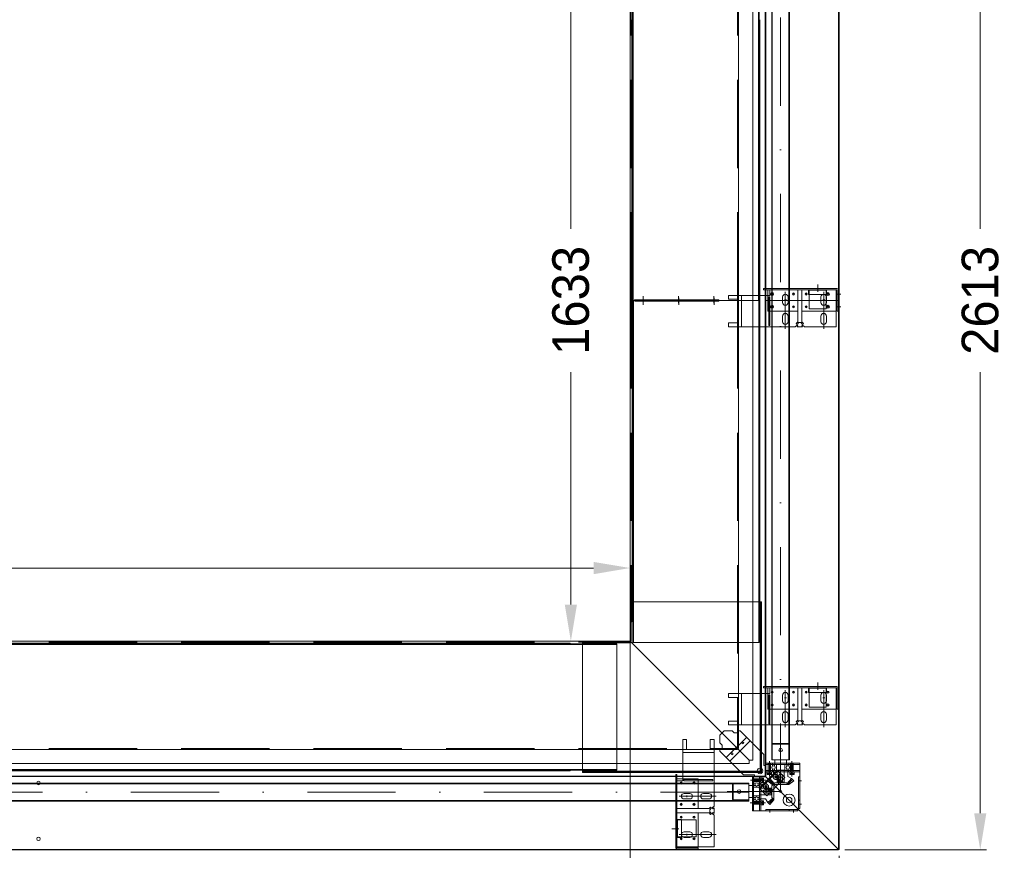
# Model space of a CAD drawing. Extents: x 50445 to 145605, y -10968 to 41989.
# Tile 58 of 256: x 56396 to 58707, y 22298 to 24248. Entities that reach past the tile are written whole.
import ezdxf

# ---------------------------------------------------------------- set-up
doc = ezdxf.new("R2010")
doc.units = 0
doc.header["$LTSCALE"] = 414.30304
doc.header["$MEASUREMENT"] = 0
for name, pattern in [('DASHDOT', [1, 0.5, -0.25, 0, -0.25]), ('DASHED', [0.75, 0.5, -0.25]), ('stramien', [22.225, 12.7, -3.175, 3.175, -3.175])]:
    doc.linetypes.add(name, pattern=pattern)
doc.layers.get('Defpoints').update_dxf_attribs({"linetype": 'CONTINUOUS'})
for name, color, linetype, lineweight in [('BLECH', 5, 'CONTINUOUS', 35), ('GEWINDELINIEN', 94, 'CONTINUOUS', 18), ('HILFSLINIEN', 3, 'CONTINUOUS', 13), ('LIJN18', 30, 'CONTINUOUS', 18), ('MITTELLINIEN', 7, 'DASHDOT', 18), ('S-GRID', 1, 'CONTINUOUS', 18), ('STAHLBAU', 7, 'CONTINUOUS', 35), ('UNSICHTBARE', 7, 'DASHED', 18)]:
    doc.layers.add(name, color=color, linetype=linetype, lineweight=lineweight)
doc.dimstyles.get("Standard").update_dxf_attribs({"dimtxt": 0.18, "dimasz": 0.18, "dimexe": 0.18, "dimexo": 0.0625, "dimgap": 0.09, "dimtad": 0, "dimtih": 1, "dimtoh": 1, "dimdec": 4, "dimzin": 0, "dimdsep": 46, "dimtxsty": 'Standard', "dimcen": 0.09, "dimadec": 0, "dimazin": 0, "dimtfac": 1, "dimtdec": 4, "dimtofl": 0, "dimtmove": 0, "dimatfit": 3, "dimfxl": 1, "dimtolj": 1, "dimtzin": 0, "dimarcsym": 0})

# ---------------------------------------------------------------- blocks, each defined once
blk = doc.blocks.new('*D506')
at = {"layer": 'Defpoints', "color": 0, "linetype": 'Continuous', "lineweight": 0, "transparency": 16777216}
for p in [(51928.9, 22960.5), (51928.9, 22788.8), (57828.9, 22788.8)]:
    blk.add_point(p, dxfattribs=at)
at = {"layer": 'LIJN18', "color": 0, "linetype": 'Continuous', "lineweight": 0, "transparency": 16777216}
for p, q in [((51928.9, 22803.8), (51928.9, 22975.5)), ((57828.9, 22803.8), (57828.9, 22975.5)), ((57742.9, 22960.5), (52014.9, 22960.5))]:
    blk.add_line(p, q, dxfattribs=at)
for points in [[(52014.9, 22974.8), (52014.9, 22946.1), (51928.9, 22960.5)], [(57742.9, 22974.8), (57742.9, 22946.1), (57828.9, 22960.5)]]:
    blk.add_solid(points, dxfattribs=at)
at = {"layer": 'LIJN18', "color": 0, "linetype": 'Continuous', "lineweight": 0, "transparency": 16777216, "insert": (54878.9, 23028.5), "char_height": 86, "attachment_point": 5}
blk.add_mtext('\\A1;5575', dxfattribs=at)
blk = doc.blocks.new('*D511')
at = {"layer": 'Defpoints', "color": 0, "linetype": 'Continuous', "lineweight": 0, "transparency": 16777216}
for p in [(57828.9, 24388.8), (57689.6, 22788.8), (57828.9, 22788.8)]:
    blk.add_point(p, dxfattribs=at)
at = {"layer": 'LIJN18', "color": 0, "linetype": 'Continuous', "lineweight": 0, "transparency": 16777216}
for p, q in [((57813.9, 24388.8), (57674.6, 24388.8)), ((57689.6, 24302.8), (57689.6, 23757.1)), ((57689.6, 22874.8), (57689.6, 23420.4)), ((57813.9, 22788.8), (57674.6, 22788.8))]:
    blk.add_line(p, q, dxfattribs=at)
for points in [[(57675.3, 24302.8), (57704, 24302.8), (57689.6, 24388.8)], [(57675.3, 22874.8), (57704, 22874.8), (57689.6, 22788.8)]]:
    blk.add_solid(points, dxfattribs=at)
at = {"layer": 'LIJN18', "color": 0, "linetype": 'Continuous', "lineweight": 0, "transparency": 16777216, "insert": (57689.6, 23588.8), "char_height": 86, "attachment_point": 5, "rotation": 90}
blk.add_mtext('\\A1;1633', dxfattribs=at)
blk = doc.blocks.new('*D512')
at = {"layer": 'Defpoints', "color": 0, "linetype": 'Continuous', "lineweight": 0, "transparency": 16777216}
for p in [(58317.9, 24878.8), (58317.9, 22298.8), (58650.3, 22298.8)]:
    blk.add_point(p, dxfattribs=at)
at = {"layer": 'LIJN18', "color": 0, "linetype": 'Continuous', "lineweight": 0, "transparency": 16777216}
for p, q in [((58332.9, 24878.8), (58665.3, 24878.8)), ((58650.3, 24792.8), (58650.3, 23757.1)), ((58650.3, 22384.8), (58650.3, 23420.4)), ((58332.9, 22298.8), (58665.3, 22298.8))]:
    blk.add_line(p, q, dxfattribs=at)
for points in [[(58636, 24792.8), (58664.6, 24792.8), (58650.3, 24878.8)], [(58636, 22384.8), (58664.6, 22384.8), (58650.3, 22298.8)]]:
    blk.add_solid(points, dxfattribs=at)
at = {"layer": 'LIJN18', "color": 0, "linetype": 'Continuous', "lineweight": 0, "transparency": 16777216, "insert": (58650.3, 23588.8), "char_height": 86, "attachment_point": 5, "rotation": 90}
blk.add_mtext('\\A1;2613', dxfattribs=at)
blk = doc.blocks.new('*D513')
at = {"layer": 'Defpoints', "color": 0, "linetype": 'Continuous', "lineweight": 0, "transparency": 16777216}
for p in [(51438.9, 22298.8), (58318.9, 22299.8), (51438.9, 21985.4)]:
    blk.add_point(p, dxfattribs=at)
at = {"layer": 'LIJN18', "color": 0, "linetype": 'Continuous', "lineweight": 0, "transparency": 16777216}
for p, q in [((51438.9, 22283.8), (51438.9, 21970.4)), ((58318.9, 22284.8), (58318.9, 21970.4)), ((58232.9, 21985.4), (51524.9, 21985.4))]:
    blk.add_line(p, q, dxfattribs=at)
for points in [[(51524.9, 21999.8), (51524.9, 21971.1), (51438.9, 21985.4)], [(58232.9, 21999.8), (58232.9, 21971.1), (58318.9, 21985.4)]]:
    blk.add_solid(points, dxfattribs=at)
at = {"layer": 'LIJN18', "color": 0, "linetype": 'Continuous', "lineweight": 0, "transparency": 16777216, "insert": (54878.9, 22053.4), "char_height": 86, "attachment_point": 5}
blk.add_mtext('\\A1;6555', dxfattribs=at)

msp = doc.modelspace()

# ---------------------------------------------------------------- linework, layer by layer
at = {"layer": 'BLECH', "lineweight": 0}
for p, q in [((58317.9, 24877.8), (58317.9, 23588.8)), ((58318.9, 24877.8), (58318.9, 23588.8)), ((58145.9, 24705.8), (58145.9, 23588.8)), ((58146.9, 24705.8), (58146.9, 23588.8)), ((58116.4, 23588.8), (58116.4, 24668.3)), ((58082.9, 23588.8), (58082.9, 24640.8)), ((57828.9, 23588.8), (57828.9, 24388.8)), ((57834.4, 24357.8), (57834.4, 23588.7)), ((57835.9, 24357.8), (57835.9, 23588.7)), ((58129.9, 24357.8), (58129.9, 23588.7)), ((58131.4, 24357.8), (58131.4, 23588.7)), ((57832.9, 24247.8), (57832.9, 23588.7)), ((58132.9, 24247.8), (58132.9, 23588.7)), ((58313.9, 23616.8), (58141.9, 23616.8)), ((58141.9, 23616.8), (58141.9, 23613.8)), ((58313.9, 23613.8), (58141.9, 23613.8)), ((58151.9, 23613.8), (58151.9, 23600.4)), ((58156.9, 23613.8), (58156.9, 23600.4)), ((58221.9, 23538.3), (58221.9, 23613.8)), ((58231.9, 23538.3), (58231.9, 23613.8)), ((58231.9, 23613.8), (58231.9, 23563.8)), ((58311.9, 23526.8), (58311.9, 23613.8)), ((58312.9, 23613.8), (58312.9, 23563.8)), ((58036.5, 23590.2), (57839.2, 23590.2)), ((57839.2, 23590.2), (57839.2, 23588.7)), ((58036.5, 23590.2), (58036.5, 23587.2)), ((58059.9, 23600.4), (58059.9, 23591.4)), ((58082.9, 23600.4), (58059.9, 23600.4)), ((58082.9, 23591.4), (58059.9, 23591.4)), ((58082.9, 23600.4), (58156.9, 23600.4)), ((58082.9, 23600.4), (58082.9, 23526.8)), ((58082.9, 23535.8), (58082.9, 23591.4)), ((58090.4, 23600.4), (58090.4, 23526.8)), ((58153.9, 23597.4), (58153.9, 23529.8)), ((58153.9, 23597.4), (58156.9, 23597.4)), ((58156.9, 23597.4), (58156.9, 23529.8)), ((58186.4, 23596.8), (58186.4, 23583.8)), ((58186.4, 23583.8), (58186.4, 23596.8)), ((58199.4, 23596.8), (58199.4, 23583.8)), ((58199.4, 23583.8), (58199.4, 23596.8)), ((58221.9, 23612.3), (58221.9, 23563.8)), ((58247.6, 23612.9), (58289.6, 23612.9)), ((58247.6, 23602.9), (58247.6, 23612.9)), ((58247.6, 23602.9), (58289.6, 23602.9)), ((58248.6, 23612.9), (58248.6, 23602.9)), ((58276.4, 23596.8), (58276.4, 23583.8)), ((58288.6, 23612.9), (58288.6, 23602.9)), ((58288.6, 23599.9), (58288.6, 23580.6)), ((58289.4, 23596.8), (58289.4, 23583.8)), ((58289.6, 23602.9), (58289.6, 23612.9)), ((58314.9, 23563.8), (58314.9, 23612.8)), ((58317.9, 23563.8), (58317.9, 23612.8)), ((57828.9, 23588.8), (57828.9, 22788.8)), ((57828.9, 23588.8), (58116.4, 23588.8)), ((57828.9, 23588.8), (58116.4, 23588.8)), ((58126.6, 23588.7), (57832.9, 23588.7)), ((58127.1, 23588.8), (57833.4, 23588.8)), ((57833.4, 22882.8), (57833.4, 23588.8)), ((57834.9, 22785.8), (57834.9, 23588.8)), ((57836.4, 22785.8), (57836.4, 23588.8)), ((57839.7, 23587.3), (57839.7, 23588.8)), ((58037, 23587.3), (57839.7, 23587.3)), ((58037, 23587.3), (58037, 23588.8)), ((58082.9, 23588.8), (58082.9, 22536.8)), ((58116.4, 23588.8), (58116.4, 22509.3)), ((58132.9, 23588.7), (58126.6, 23588.7)), ((58133.4, 23588.8), (58127.1, 23588.8)), ((58130.4, 22785.8), (58130.4, 23588.8)), ((58131.9, 22785.8), (58131.9, 23588.8)), ((58133.4, 22882.8), (58133.4, 23588.8)), ((58318.9, 23588.8), (58145.9, 23588.8)), ((58145.9, 22471.8), (58145.9, 23588.8)), ((58318.9, 23588.8), (58145.9, 23588.8)), ((58146.9, 22471.8), (58146.9, 23588.8)), ((58317.9, 22299.8), (58317.9, 23588.8)), ((58318.9, 22299.8), (58318.9, 23588.8)), ((58156.9, 23563.8), (58153.9, 23563.8)), ((58186.4, 23551.8), (58186.4, 23538.8)), ((58199.4, 23551.8), (58199.4, 23538.8)), ((58312.9, 23563.8), (58231.9, 23563.8)), ((58276.4, 23551.8), (58276.4, 23538.8)), ((58289.4, 23551.8), (58289.4, 23538.8)), ((58317.9, 23563.8), (58314.9, 23563.8)), ((58082.9, 23535.8), (58059.9, 23535.8)), ((58059.9, 23535.8), (58059.9, 23526.8)), ((58082.9, 23526.8), (58059.9, 23526.8)), ((58216.2, 23526.8), (58082.9, 23526.8)), ((58156.9, 23529.8), (58153.9, 23529.8)), ((58220.4, 23531), (58216.2, 23526.8)), ((58218.3, 23534.6), (58221.9, 23538.3)), ((58220.4, 23532.5), (58218.3, 23534.6)), ((58220.4, 23532.5), (58224.7, 23536.8)), ((58220.4, 23531), (58222.6, 23528.9)), ((58222.6, 23528.9), (58220.4, 23526.8)), ((58233.4, 23526.8), (58220.4, 23526.8)), ((58229.2, 23536.8), (58224.7, 23536.8)), ((58233.4, 23532.5), (58229.2, 23536.8)), ((58233.4, 23531), (58231.3, 23528.9)), ((58231.3, 23528.9), (58233.4, 23526.8)), ((58235.6, 23534.6), (58231.9, 23538.3)), ((58233.4, 23532.5), (58235.6, 23534.6)), ((58233.4, 23531), (58237.7, 23526.8)), ((58311.9, 23526.8), (58237.7, 23526.8)), ((57829.9, 22880.8), (58136.9, 22880.8)), ((57829.9, 22880.8), (57829.9, 22784.8)), ((57831.4, 22880.8), (57831.4, 22834.2)), ((57832.9, 22880.8), (57832.9, 22834.2)), ((57833.4, 22882.8), (57834.9, 22882.8)), ((58133.4, 22882.8), (58131.9, 22882.8)), ((58133.9, 22880.8), (58133.9, 22480.8)), ((58135.4, 22880.8), (58135.4, 22480.8)), ((58136.9, 22880.8), (58136.9, 22480.8)), ((57834.9, 22865.8), (57836.4, 22865.8)), ((58131.9, 22865.8), (58130.4, 22865.8)), ((57829.9, 22834.2), (57832.9, 22834.2)), ((57834.9, 22845.8), (57836.4, 22845.8)), ((58131.9, 22845.8), (58130.4, 22845.8)), ((56153.9, 22788.8), (57828.9, 22788.8)), ((57687.9, 22784.3), (56153.9, 22784.3)), ((57797.9, 22782.8), (56153.9, 22782.8)), ((57797.9, 22781.3), (56153.9, 22781.3)), ((57687.9, 22784.3), (57687.9, 22782.8)), ((57716.9, 22787.8), (57716.9, 22480.8)), ((57829.9, 22787.8), (57716.9, 22787.8)), ((57829.9, 22786.3), (57716.9, 22786.3)), ((57829.9, 22784.8), (57716.9, 22784.8)), ((57717.9, 22782.8), (57717.9, 22781.3)), ((57787.9, 22782.8), (57787.9, 22781.3)), ((57797.9, 22782.8), (57797.9, 22485.8)), ((57828.9, 22788.8), (58108.4, 22509.3)), ((57828.9, 22786.8), (57828.9, 22788.8)), ((57828.9, 22788.8), (58108.4, 22509.3)), ((57830.9, 22788.8), (57828.9, 22788.8)), ((57834.9, 22785.8), (58131.9, 22785.8)), ((58059.9, 22665.7), (58059.9, 22656.7)), ((58082.9, 22665.7), (58059.9, 22665.7)), ((58082.9, 22665.7), (58156.9, 22665.7)), ((58082.9, 22665.7), (58082.9, 22592.1)), ((58090.4, 22665.7), (58090.4, 22592.1)), ((58313.9, 22682.1), (58141.9, 22682.1)), ((58141.9, 22682.1), (58141.9, 22679.1)), ((58313.9, 22679.1), (58141.9, 22679.1)), ((58151.9, 22679.1), (58151.9, 22665.7)), ((58156.9, 22679.1), (58156.9, 22665.7)), ((58221.9, 22603.6), (58221.9, 22679.1)), ((58221.9, 22677.6), (58221.9, 22629.1)), ((58231.9, 22603.6), (58231.9, 22679.1)), ((58231.9, 22679.1), (58231.9, 22629.1)), ((58247.6, 22678.2), (58289.6, 22678.2)), ((58247.6, 22668.2), (58247.6, 22678.2)), ((58247.6, 22668.2), (58289.6, 22668.2)), ((58248.6, 22678.2), (58248.6, 22668.2)), ((58288.6, 22678.2), (58288.6, 22668.2)), ((58289.6, 22668.2), (58289.6, 22678.2)), ((58311.9, 22592.1), (58311.9, 22679.1)), ((58312.9, 22679.1), (58312.9, 22629.1)), ((58314.9, 22629.1), (58314.9, 22678.1)), ((58317.9, 22629.1), (58317.9, 22678.1)), ((58082.9, 22656.7), (58059.9, 22656.7)), ((58082.9, 22601.1), (58082.9, 22656.7)), ((58153.9, 22662.7), (58153.9, 22595.1)), ((58153.9, 22662.7), (58156.9, 22662.7)), ((58156.9, 22662.7), (58156.9, 22595.1)), ((58186.4, 22662.1), (58186.4, 22649.1)), ((58186.4, 22649.1), (58186.4, 22662.1)), ((58199.4, 22662.1), (58199.4, 22649.1)), ((58199.4, 22649.1), (58199.4, 22662.1)), ((58276.4, 22662.1), (58276.4, 22649.1)), ((58288.6, 22665.2), (58288.6, 22646)), ((58289.4, 22662.1), (58289.4, 22649.1)), ((58156.9, 22629.1), (58153.9, 22629.1)), ((58312.9, 22629.1), (58231.9, 22629.1)), ((58317.9, 22629.1), (58314.9, 22629.1)), ((58082.9, 22601.1), (58059.9, 22601.1)), ((58059.9, 22601.1), (58059.9, 22592.1)), ((58186.4, 22617.1), (58186.4, 22604.1)), ((58199.4, 22617.1), (58199.4, 22604.1)), ((58220.4, 22596.3), (58216.2, 22592.1)), ((58218.3, 22600), (58221.9, 22603.6)), ((58220.4, 22597.9), (58218.3, 22600)), ((58220.4, 22597.9), (58224.7, 22602.1)), ((58220.4, 22596.3), (58222.6, 22594.2)), ((58229.2, 22602.1), (58224.7, 22602.1)), ((58233.4, 22597.9), (58229.2, 22602.1)), ((58233.4, 22596.3), (58231.3, 22594.2)), ((58235.6, 22600), (58231.9, 22603.6)), ((58233.4, 22597.9), (58235.6, 22600)), ((58233.4, 22596.3), (58237.7, 22592.1)), ((58276.4, 22617.1), (58276.4, 22604.1)), ((58289.4, 22617.1), (58289.4, 22604.1)), ((58039.4, 22568.3), (58049.4, 22578.3)), ((58067.9, 22578.3), (58049.4, 22578.3)), ((58082.9, 22592.1), (58059.9, 22592.1)), ((58072.9, 22573.3), (58067.9, 22578.3)), ((58082.9, 22573.3), (58072.9, 22573.3)), ((58216.2, 22592.1), (58082.9, 22592.1)), ((58087.2, 22578.3), (58082.9, 22578.3)), ((58082.9, 22578.3), (58082.9, 22573.3)), ((58087.2, 22578.3), (58142.5, 22522.9)), ((58156.9, 22595.1), (58153.9, 22595.1)), ((58222.6, 22594.2), (58220.4, 22592.1)), ((58233.4, 22592.1), (58220.4, 22592.1)), ((58231.3, 22594.2), (58233.4, 22592.1)), ((58311.9, 22592.1), (58237.7, 22592.1)), ((57952, 22557.8), (57961, 22557.8)), ((57952, 22534.8), (57952, 22557.8)), ((57961, 22534.8), (57961, 22557.8)), ((58016.6, 22534.8), (58016.6, 22557.8)), ((58016.6, 22557.8), (58025.6, 22557.8)), ((58025.6, 22534.8), (58025.6, 22557.8)), ((58039.4, 22549.8), (58039.4, 22568.3)), ((58054.4, 22515.5), (58102.2, 22563.3)), ((58062.6, 22507.3), (58110.4, 22555.1)), ((56153.9, 22534.8), (58080.9, 22534.8)), ((57952, 22534.8), (57952, 22460.8)), ((57952, 22534.8), (58025.6, 22534.8)), ((57952, 22527.3), (58025.6, 22527.3)), ((58016.6, 22534.8), (57961, 22534.8)), ((58025.6, 22401.5), (58025.6, 22534.8)), ((58044.4, 22544.8), (58039.4, 22549.8)), ((58039.4, 22530.5), (58039.4, 22534.8)), ((58039.4, 22534.8), (58044.4, 22534.8)), ((58039.4, 22530.5), (58094.8, 22475.2)), ((58044.4, 22534.8), (58044.4, 22544.8)), ((58080.9, 22536.8), (58080.9, 22534.8)), ((58080.9, 22536.8), (58082.9, 22536.8)), ((58108.4, 22509.3), (58108.4, 22501.3)), ((58108.4, 22509.3), (58116.4, 22509.3)), ((58142.5, 22522.9), (58142.5, 22497.2)), ((56153.9, 22501.3), (58108.4, 22501.3)), ((57797.9, 22487.3), (56153.9, 22487.3)), ((57797.9, 22485.8), (56153.9, 22485.8)), ((57687.9, 22484.3), (56153.9, 22484.3)), ((57687.9, 22484.3), (57687.9, 22485.8)), ((58133.9, 22483.8), (57716.9, 22483.8)), ((58133.9, 22482.3), (57716.9, 22482.3)), ((57717.9, 22485.8), (57717.9, 22487.3)), ((57787.9, 22485.8), (57787.9, 22487.3)), ((58142.5, 22497.2), (58147.5, 22497.2)), ((58147.5, 22499.2), (58147.5, 22502.2)), ((58226.9, 22502.2), (58147.5, 22502.2)), ((58147.5, 22502.2), (58147.5, 22470.2)), ((58226.9, 22499.2), (58147.5, 22499.2)), ((58226.9, 22485.2), (58147.5, 22485.2)), ((58147.5, 22482.2), (58147.5, 22485.2)), ((58226.9, 22482.2), (58147.5, 22482.2)), ((58162.5, 22499.2), (58162.5, 22502.2)), ((58162.5, 22482.2), (58162.5, 22485.2)), ((58201.3, 22499.2), (58201.3, 22502.2)), ((58201.3, 22482.2), (58201.3, 22485.2)), ((58226.9, 22395.8), (58226.9, 22502.2)), ((58145.9, 22471.8), (56153.9, 22471.8)), ((58145.9, 22470.8), (56153.9, 22470.8)), ((58136.9, 22480.8), (57716.9, 22480.8)), ((57935.6, 22303.8), (57935.6, 22475.8)), ((57935.6, 22475.8), (57938.6, 22475.8)), ((57938.6, 22303.8), (57938.6, 22475.8)), ((57938.6, 22465.8), (57952, 22465.8)), ((57938.6, 22460.8), (57952, 22460.8)), ((57955, 22463.8), (58022.6, 22463.8)), ((57955, 22463.8), (57955, 22460.8)), ((57955, 22460.8), (58022.6, 22460.8)), ((57988.6, 22460.8), (57988.6, 22463.8)), ((58022.6, 22460.8), (58022.6, 22463.8)), ((58094.8, 22475.2), (58120.5, 22475.2)), ((58118.5, 22470.2), (58115.5, 22470.2)), ((58115.5, 22390.8), (58115.5, 22470.2)), ((58118.5, 22390.8), (58118.5, 22470.2)), ((58118.5, 22470.2), (58147.5, 22470.2)), ((58120.5, 22475.2), (58120.5, 22470.2)), ((58132.5, 22390.8), (58132.5, 22470.2)), ((58132.5, 22470.2), (58135.5, 22470.2)), ((58135.5, 22390.8), (58135.5, 22470.2)), ((58317.9, 22299.8), (58145.9, 22471.8)), ((58145.9, 22471.8), (58145.9, 22470.8)), ((58317.9, 22299.8), (58145.9, 22471.8)), ((58145.9, 22471.8), (58146.9, 22471.8)), ((58223.9, 22470.2), (58226.9, 22470.2)), ((58223.9, 22395.8), (58223.9, 22470.2)), ((58115.5, 22455.2), (58118.5, 22455.2)), ((58135.5, 22455.2), (58132.5, 22455.2)), ((57955.6, 22431.3), (57968.6, 22431.3)), ((57968.6, 22431.3), (57955.6, 22431.3)), ((57955.6, 22418.3), (57968.6, 22418.3)), ((57968.6, 22418.3), (57955.6, 22418.3)), ((58000.6, 22431.3), (58013.6, 22431.3)), ((58000.6, 22418.3), (58013.6, 22418.3)), ((58118.5, 22416.4), (58115.5, 22416.4)), ((58135.5, 22416.4), (58132.5, 22416.4)), ((58223.9, 22415.8), (58226.9, 22415.8)), ((58014.1, 22395.8), (57938.6, 22395.8)), ((57940.1, 22395.8), (57988.6, 22395.8)), ((58017.7, 22399.4), (58014.1, 22395.8)), ((58019.8, 22397.3), (58015.6, 22393)), ((58015.6, 22388.5), (58015.6, 22393)), ((58019.8, 22384.3), (58015.6, 22388.5)), ((58019.8, 22397.3), (58017.7, 22399.4)), ((58021.4, 22397.3), (58025.6, 22401.5)), ((58021.4, 22397.3), (58023.5, 22395.1)), ((58023.5, 22395.1), (58025.6, 22397.3)), ((58025.6, 22384.3), (58025.6, 22397.3)), ((58115.5, 22390.8), (58221.9, 22390.8)), ((58147.5, 22393.8), (58147.5, 22390.8)), ((58147.5, 22393.8), (58221.9, 22393.8)), ((58201.9, 22393.8), (58201.9, 22390.8)), ((58221.9, 22393.8), (58223.9, 22395.8)), ((58221.9, 22393.8), (58221.9, 22390.8)), ((58223.9, 22395.8), (58226.9, 22395.8)), ((58014.1, 22385.8), (57938.6, 22385.8)), ((57938.6, 22385.8), (57988.6, 22385.8)), ((57939.5, 22370.1), (57939.5, 22328.1)), ((57949.5, 22370.1), (57939.5, 22370.1)), ((57939.5, 22369.1), (57949.5, 22369.1)), ((57949.5, 22370.1), (57949.5, 22328.1)), ((57988.6, 22304.8), (57988.6, 22385.8)), ((58017.7, 22382.1), (58014.1, 22385.8)), ((58019.8, 22384.3), (58017.7, 22382.1)), ((58021.4, 22384.3), (58023.5, 22386.4)), ((58021.4, 22384.3), (58025.6, 22380)), ((58023.5, 22386.4), (58025.6, 22384.3)), ((58025.6, 22305.8), (58025.6, 22380)), ((57939.5, 22329.1), (57949.5, 22329.1)), ((57949.5, 22328.1), (57939.5, 22328.1)), ((57952.5, 22329.1), (57971.7, 22329.1)), ((57955.6, 22341.3), (57968.6, 22341.3)), ((57955.6, 22328.3), (57968.6, 22328.3)), ((58000.6, 22341.3), (58013.6, 22341.3)), ((58000.6, 22328.3), (58013.6, 22328.3)), ((58317.9, 22299.8), (56153.9, 22299.8)), ((58317.9, 22298.8), (56153.9, 22298.8)), ((58025.6, 22305.8), (57938.6, 22305.8)), ((57938.6, 22304.8), (57988.6, 22304.8)), ((57988.6, 22302.8), (57939.6, 22302.8)), ((57988.6, 22299.8), (57939.6, 22299.8)), ((57988.6, 22299.8), (57988.6, 22302.8)), ((58317.9, 22299.8), (58317.9, 22298.8)), ((58317.9, 22299.8), (58318.9, 22299.8))]:
    msp.add_line(p, q, dxfattribs=at)
at = {"layer": 'BLECH', "linetype": 'DASHED', "lineweight": 0}
for p, q in [((58080.9, 23588.8), (58080.9, 24640.8)), ((57830.9, 23588.8), (57830.9, 24388.8)), ((58248.6, 23613.8), (58248.6, 23612.9)), ((58288.6, 23613.8), (58288.6, 23612.9)), ((58151.9, 23600.4), (58151.9, 23563.8)), ((58248.6, 23602.9), (58248.6, 23568.8)), ((58288.6, 23602.9), (58288.6, 23599.9)), ((57830.9, 23588.8), (57830.9, 22788.8)), ((58080.9, 23588.8), (58080.9, 22536.8)), ((58288.6, 23568.8), (58248.6, 23568.8)), ((58288.6, 23580.6), (58288.6, 23568.8)), ((58153.9, 23563.8), (58151.9, 23563.8)), ((58221.9, 23563.8), (58156.9, 23563.8)), ((56153.9, 22786.8), (57828.9, 22786.8)), ((58151.9, 22665.7), (58151.9, 22629.1)), ((58248.6, 22679.1), (58248.6, 22678.2)), ((58248.6, 22668.2), (58248.6, 22634.1)), ((58288.6, 22679.1), (58288.6, 22678.2)), ((58288.6, 22668.2), (58288.6, 22665.2)), ((58288.6, 22646), (58288.6, 22634.1)), ((58153.9, 22629.1), (58151.9, 22629.1)), ((58221.9, 22629.1), (58156.9, 22629.1)), ((58288.6, 22634.1), (58248.6, 22634.1)), ((56153.9, 22536.8), (58080.9, 22536.8)), ((58131.6, 22443.6), (58174.1, 22486.1)), ((58133.1, 22442.2), (58175.5, 22484.6)), ((58191.7, 22468.4), (58174.1, 22486.1)), ((57952, 22465.8), (57988.6, 22465.8)), ((57988.6, 22463.8), (57988.6, 22465.8)), ((57988.6, 22395.8), (57988.6, 22460.8)), ((58149.3, 22426), (58191.7, 22468.4)), ((58149.3, 22426), (58131.6, 22443.6)), ((57938.6, 22369.1), (57939.5, 22369.1)), ((57949.5, 22369.1), (57983.6, 22369.1)), ((57983.6, 22329.1), (57983.6, 22369.1)), ((57938.6, 22329.1), (57939.5, 22329.1)), ((57949.5, 22329.1), (57952.5, 22329.1)), ((57971.7, 22329.1), (57983.6, 22329.1))]:
    msp.add_line(p, q, dxfattribs=at)
at = {"layer": 'BLECH', "lineweight": 0}
for centre, radius in [((58161.9, 23603.8), 3.5), ((58161.9, 23603.8), 2.5), ((58211.9, 23603.8), 2.5), ((58241.9, 23603.8), 2.5), ((58292.9, 23603.8), 3.5), ((58292.9, 23603.8), 2.5), ((58161.9, 23573.8), 3.5), ((58161.9, 23573.8), 2.5), ((58211.9, 23573.8), 2.5), ((58241.9, 23573.8), 2.5), ((58292.9, 23573.8), 3.5), ((58292.9, 23573.8), 2.5), ((58161.9, 22669.1), 2.5), ((58211.9, 22669.1), 2.5), ((58241.9, 22669.1), 2.5), ((58292.9, 22669.1), 2.5), ((58161.9, 22639.1), 2.5), ((58211.9, 22639.1), 2.5), ((58241.9, 22639.1), 2.5), ((58292.9, 22639.1), 2.5), ((58093.4, 22549.8), 2.1), ((58067.9, 22524.3), 2.1), ((58133.5, 22484.2), 6.5), ((56440.4, 22455.8), 4), ((57948.6, 22455.8), 2.5), ((57978.6, 22455.8), 2.5), ((58170.5, 22470.2), 2.5), ((58177.5, 22461.6), 3.5), ((58147.5, 22447.2), 2.5), ((58156.1, 22440.2), 3.5), ((58181.9, 22435.8), 2.5), ((58201.9, 22415.8), 14), ((58201.9, 22415.8), 6.5), ((57948.6, 22405.8), 2.5), ((57978.6, 22405.8), 2.5), ((57948.6, 22375.8), 2.5), ((57978.6, 22375.8), 2.5), ((56440.4, 22324.8), 4), ((57948.6, 22324.8), 2.5), ((57978.6, 22324.8), 2.5)]:
    msp.add_circle(centre, radius, dxfattribs=at)
at = {"layer": 'BLECH', "linetype": 'DASHED', "lineweight": 0}
for centre, radius in [((58170.5, 22470.2), 6), ((58170.5, 22470.2), 2.5), ((58177.5, 22461.6), 2.5), ((58147.5, 22447.2), 6), ((58147.5, 22447.2), 2.5), ((58156.1, 22440.2), 2.5)]:
    msp.add_circle(centre, radius, dxfattribs=at)
at = {"layer": 'BLECH', "lineweight": 0}
for centre, radius, start, end in [((58313.9, 23612.8), 4, 0, 90), ((58313.9, 23612.8), 1, 0, 90), ((58192.9, 23596.8), 6.5, 0, 180), ((58192.9, 23596.8), 6.5, 0, 180), ((58282.9, 23596.8), 6.5, 0, 180), ((58192.9, 23583.8), 6.5, 180, 0), ((58192.9, 23583.8), 6.5, 180, 0), ((58282.9, 23583.8), 6.5, 180, 0), ((58192.9, 23551.8), 6.5, 0, 180), ((58282.9, 23551.8), 6.5, 0, 180), ((58192.9, 23538.8), 6.5, 180, 0), ((58282.9, 23538.8), 6.5, 180, 0), ((58192.9, 22662.1), 6.5, 0, 180), ((58192.9, 22662.1), 6.5, 0, 180), ((58282.9, 22662.1), 6.5, 0, 180), ((58313.9, 22678.1), 4, 0, 90), ((58313.9, 22678.1), 1, 0, 90), ((58192.9, 22649.1), 6.5, 180, 0), ((58192.9, 22649.1), 6.5, 180, 0), ((58282.9, 22649.1), 6.5, 180, 0), ((58192.9, 22617.1), 6.5, 0, 180), ((58282.9, 22617.1), 6.5, 0, 180), ((58192.9, 22604.1), 6.5, 180, 0), ((58282.9, 22604.1), 6.5, 180, 0), ((57955.6, 22424.8), 6.5, 90, 270), ((57955.6, 22424.8), 6.5, 90, 270), ((57968.6, 22424.8), 6.5, 270, 90), ((57968.6, 22424.8), 6.5, 270, 90), ((58000.6, 22424.8), 6.5, 90, 270), ((58013.6, 22424.8), 6.5, 270, 90), ((57955.6, 22334.8), 6.5, 90, 270), ((57968.6, 22334.8), 6.5, 270, 90), ((58000.6, 22334.8), 6.5, 90, 270), ((58013.6, 22334.8), 6.5, 270, 90), ((57939.6, 22303.8), 4, 180, 270), ((57939.6, 22303.8), 1, 180, 270)]:
    msp.add_arc(centre, radius, start, end, dxfattribs=at)
for p in [(58161.9, 23603.8), (58211.9, 23603.8), (58241.9, 23603.8), (58292.9, 23603.8), (58161.9, 23573.8), (58211.9, 23573.8), (58241.9, 23573.8), (58292.9, 23573.8), (58161.9, 22669.1), (58211.9, 22669.1), (58241.9, 22669.1), (58292.9, 22669.1), (58161.9, 22639.1), (58211.9, 22639.1), (58241.9, 22639.1), (58292.9, 22639.1), (58170.5, 22470.2), (57948.6, 22455.8), (57978.6, 22455.8), (58147.5, 22447.2), (57948.6, 22405.8), (57978.6, 22405.8), (57948.6, 22375.8), (57978.6, 22375.8), (57948.6, 22324.8), (57978.6, 22324.8)]:
    msp.add_point(p, dxfattribs=at)
at = {"layer": 'BLECH', "linetype": 'DASHED', "lineweight": 0}
for p in [(58177.5, 22461.6), (58156.1, 22440.2)]:
    msp.add_point(p, dxfattribs=at)
at = {"layer": 'GEWINDELINIEN', "lineweight": 0}
for p, q in [((58153, 22484.9), (58153, 22501.9)), ((58157.8, 22484.9), (58157.8, 22501.9)), ((58206, 22484.9), (58206, 22501.9)), ((58210.8, 22484.9), (58210.8, 22501.9)), ((58132.8, 22464.7), (58115.8, 22464.7)), ((58132.8, 22459.9), (58115.8, 22459.9)), ((58177.9, 22458.5), (58177.9, 22469.7)), ((58177.9, 22457.8), (58177.9, 22458.5)), ((58185.9, 22458.5), (58185.9, 22469.7)), ((58185.9, 22457.8), (58185.9, 22458.5)), ((58159.2, 22439.8), (58148, 22439.8)), ((58159.9, 22439.8), (58159.2, 22439.8)), ((58132.5, 22411.7), (58115.5, 22411.7)), ((58159.2, 22431.8), (58148, 22431.8)), ((58159.9, 22431.8), (58159.2, 22431.8)), ((58132.5, 22406.9), (58115.5, 22406.9))]:
    msp.add_line(p, q, dxfattribs=at)
at = {"layer": 'HILFSLINIEN', "lineweight": 0}
for p, q in [((58269.1, 23626), (58269.1, 23609.2)), ((57859.1, 23582.3), (57859.1, 23598.9)), ((57859.6, 23595.1), (57859.6, 23578.6)), ((57942.4, 23582.3), (57942.4, 23598.9)), ((57942.9, 23595.1), (57942.9, 23578.6)), ((58025.3, 23582.3), (58025.3, 23598.9)), ((58025.8, 23595.1), (58025.8, 23578.6)), ((58195.4, 23590.3), (58191.1, 23590.3)), ((58195.4, 23590.3), (58191.1, 23590.3)), ((58192.9, 23608.8), (58192.9, 23521.8)), ((58285.4, 23590.3), (58281.1, 23590.3)), ((58282.9, 23608.8), (58282.9, 23521.8)), ((58314.2, 23603.8), (58322.9, 23603.8)), ((58314.2, 23573.8), (58322.9, 23573.8)), ((58269.1, 22691.4), (58269.1, 22674.5)), ((58192.9, 22674.1), (58192.9, 22587.1)), ((58282.9, 22674.1), (58282.9, 22587.1)), ((58195.4, 22655.6), (58191.1, 22655.6)), ((58195.4, 22655.6), (58191.1, 22655.6)), ((58285.4, 22655.6), (58281.1, 22655.6)), ((58181.9, 22435.8), (58181.9, 22561.8)), ((58223.9, 22460.8), (58226.9, 22460.8)), ((58224.3, 22460.8), (58230.9, 22460.8)), ((58181.9, 22435.8), (58056.1, 22435.8)), ((57943.6, 22424.8), (58030.6, 22424.8)), ((57962.1, 22422.3), (57962.1, 22426.6)), ((57962.1, 22422.3), (57962.1, 22426.6)), ((58156.9, 22393.8), (58156.9, 22390.8)), ((58156.9, 22393.4), (58156.9, 22386.8)), ((58211.9, 22393.8), (58211.9, 22390.8)), ((58211.9, 22393.1), (58211.9, 22386.8)), ((58223.9, 22405.8), (58226.9, 22405.8)), ((58224.6, 22405.8), (58230.9, 22405.8)), ((57926.3, 22348.6), (57943.2, 22348.6)), ((57943.6, 22334.8), (58030.6, 22334.8)), ((57962.1, 22332.3), (57962.1, 22336.6))]:
    msp.add_line(p, q, dxfattribs=at)
at = {"layer": 'MITTELLINIEN', "lineweight": 0}
for p, q in [((58181.9, 24667.4), (58181.9, 22510.2)), ((58181.9, 22482.8), (58181.9, 22554.2)), ((58155.4, 22470.9), (58155.4, 22506.9)), ((58208.4, 22470.9), (58208.4, 22506.9)), ((58181.9, 22452.7), (58181.9, 22482.8)), ((58146.8, 22462.3), (58110.8, 22462.3)), ((58164.9, 22452.8), (58154, 22463.7)), ((58164.9, 22452.8), (58154, 22463.7)), ((58198.9, 22452.8), (58209.9, 22463.7)), ((58134.9, 22435.8), (58063.5, 22435.8)), ((58165, 22435.8), (58134.9, 22435.8)), ((58107.3, 22434.3), (51650.3, 22434.3)), ((58164.9, 22418.8), (58154, 22407.8)), ((58146.5, 22409.3), (58110.5, 22409.3))]:
    msp.add_line(p, q, dxfattribs=at)
at = {"layer": 'S-GRID', "linetype": 'stramien'}
msp.add_line((57828.9, 21636.8), (57828.9, 22788.8), dxfattribs=at)
at = {"layer": 'STAHLBAU', "lineweight": 0}
for p, q in [((58160.9, 24667.4), (58160.9, 22510.2)), ((58162.4, 24667.4), (58162.4, 22510.2)), ((58201.4, 24667.4), (58201.4, 22510.2)), ((58202.9, 24667.4), (58202.9, 22510.2)), ((58163.4, 22548.7), (58162.4, 22546.9)), ((58162.4, 22546.9), (58162.4, 22510.2)), ((58201.4, 22546.9), (58162.4, 22546.9)), ((58200.4, 22548.7), (58163.4, 22548.7)), ((58200.4, 22548.7), (58201.4, 22546.9)), ((58201.4, 22546.9), (58201.4, 22510.2)), ((58160.9, 22510.2), (58202.9, 22510.2)), ((58201.4, 22510.2), (58162.4, 22510.2)), ((58167.9, 22510.2), (58167.9, 22499.2)), ((58195.9, 22510.2), (58195.9, 22499.2)), ((58150.4, 22481.9), (58150.4, 22476.4)), ((58160.4, 22481.9), (58150.4, 22481.9)), ((58152.4, 22501.3), (58153, 22501.9)), ((58152.4, 22481.9), (58152.4, 22501.3)), ((58152.4, 22501.3), (58158.4, 22501.3)), ((58152.4, 22484.9), (58158.4, 22484.9)), ((58153, 22501.9), (58157.8, 22501.9)), ((58158.4, 22501.3), (58157.8, 22501.9)), ((58158.4, 22481.9), (58158.4, 22501.3)), ((58158.4, 22498.2), (58158.4, 22486.2)), ((58170.9, 22499.2), (58159.4, 22499.2)), ((58170.9, 22485.2), (58159.4, 22485.2)), ((58160.4, 22481.9), (58160.4, 22476.4)), ((58162.6, 22499.2), (58162.6, 22495.2)), ((58162.6, 22489.1), (58162.6, 22485.2)), ((58164.9, 22485.2), (58198.9, 22485.2)), ((58164.9, 22471.2), (58164.9, 22485.2)), ((58167.7, 22499.2), (58167.7, 22495.2)), ((58167.7, 22489.1), (58167.7, 22485.2)), ((58195.9, 22499.2), (58167.9, 22499.2)), ((58192.9, 22499.2), (58170.9, 22499.2)), ((58170.9, 22485.2), (58192.9, 22485.2)), ((58171.9, 22499.2), (58171.9, 22485.7)), ((58171.9, 22498.2), (58171.9, 22486.2)), ((58191.9, 22485.7), (58171.9, 22485.7)), ((58173.9, 22457.7), (58173.9, 22485.7)), ((58173.9, 22456.1), (58173.9, 22485.2)), ((58189.9, 22457.7), (58189.9, 22485.7)), ((58189.9, 22456.1), (58189.9, 22485.2)), ((58191.9, 22499.2), (58191.9, 22485.7)), ((58191.9, 22498.2), (58191.9, 22486.2)), ((58204.4, 22499.2), (58192.9, 22499.2)), ((58204.4, 22485.2), (58192.9, 22485.2)), ((58196.2, 22499.2), (58196.2, 22495.2)), ((58196.2, 22489.1), (58196.2, 22485.2)), ((58198.9, 22471.2), (58198.9, 22485.2)), ((58201.3, 22499.2), (58201.3, 22495.2)), ((58201.3, 22489.1), (58201.3, 22485.2)), ((58203.4, 22481.9), (58203.4, 22476.4)), ((58213.4, 22481.9), (58203.4, 22481.9)), ((58205.4, 22501.3), (58206, 22501.9)), ((58205.4, 22481.9), (58205.4, 22501.3)), ((58205.4, 22501.3), (58211.4, 22501.3)), ((58205.4, 22498.2), (58205.4, 22486.2)), ((58205.4, 22484.9), (58211.4, 22484.9)), ((58206, 22501.9), (58210.8, 22501.9)), ((58211.4, 22501.3), (58210.8, 22501.9)), ((58211.4, 22481.9), (58211.4, 22501.3)), ((58213.4, 22481.9), (58213.4, 22476.4)), ((58116.4, 22465.3), (58115.8, 22464.7)), ((58115.8, 22459.9), (58115.8, 22464.7)), ((58116.4, 22459.3), (58115.8, 22459.9)), ((58135.8, 22465.3), (58116.4, 22465.3)), ((58116.4, 22459.3), (58116.4, 22465.3)), ((58135.8, 22459.3), (58116.4, 22459.3)), ((58118.5, 22458.3), (58118.5, 22446.8)), ((58119.5, 22459.3), (58131.5, 22459.3)), ((58132.5, 22458.3), (58132.5, 22446.8)), ((58132.8, 22459.3), (58132.8, 22465.3)), ((58135.8, 22467.3), (58141.3, 22467.3)), ((58135.8, 22467.3), (58135.8, 22457.3)), ((58141.8, 22457.8), (58141.8, 22466.8)), ((58146.5, 22452.8), (58151.5, 22461.2)), ((58150.9, 22475.9), (58159.9, 22475.9)), ((58151.4, 22461.1), (58156.5, 22466.2)), ((58162.3, 22452), (58151.4, 22461.1)), ((58156.6, 22466.3), (58151.5, 22461.2)), ((58163.4, 22451.2), (58151.5, 22461.2)), ((58164.9, 22471.2), (58156.5, 22466.2)), ((58166.5, 22454.3), (58156.5, 22466.2)), ((58165.7, 22455.4), (58156.6, 22466.3)), ((58178.6, 22458.5), (58177.8, 22457.7)), ((58177.9, 22469.7), (58185.9, 22469.7)), ((58178.6, 22475.9), (58181.9, 22477.8)), ((58178.6, 22458.5), (58178.6, 22475.9)), ((58178.6, 22475.9), (58185.3, 22475.9)), ((58178.6, 22458.5), (58185.3, 22458.5)), ((58185.3, 22475.9), (58181.9, 22477.8)), ((58185.3, 22458.5), (58185.3, 22475.9)), ((58185.3, 22458.5), (58186.1, 22457.7)), ((58197.4, 22454.3), (58207.4, 22466.2)), ((58198.9, 22471.2), (58207.4, 22466.2)), ((58201.5, 22452), (58212.5, 22461.1)), ((58203.9, 22475.9), (58212.9, 22475.9)), ((58212.5, 22461.1), (58207.4, 22466.2)), ((58107.3, 22455.3), (51650.3, 22455.3)), ((58107.3, 22453.8), (51650.3, 22453.8)), ((58069, 22454.3), (58070.8, 22455.3)), ((58069, 22454.3), (58069, 22417.3)), ((58070.8, 22455.3), (58107.5, 22455.3)), ((58070.8, 22455.3), (58070.8, 22416.3)), ((58107.3, 22455.3), (58107.3, 22413.3)), ((58107.5, 22455.3), (58107.5, 22416.3)), ((58107.5, 22449.8), (58118.5, 22449.8)), ((58118.5, 22455.1), (58122.5, 22455.1)), ((58118.5, 22450), (58122.5, 22450)), ((58118.5, 22449.8), (58118.5, 22421.8)), ((58118.5, 22446.8), (58118.5, 22424.8)), ((58118.5, 22445.8), (58132, 22445.8)), ((58119.5, 22445.8), (58131.5, 22445.8)), ((58128.6, 22455.1), (58132.5, 22455.1)), ((58128.6, 22450), (58132.5, 22450)), ((58132, 22445.8), (58132, 22425.8)), ((58160, 22443.8), (58132, 22443.8)), ((58161.6, 22443.8), (58132, 22443.8)), ((58132.5, 22418.8), (58132.5, 22452.8)), ((58146.5, 22452.8), (58132.5, 22452.8)), ((58132.5, 22424.8), (58132.5, 22446.8)), ((58135.8, 22457.3), (58141.3, 22457.3)), ((58141.8, 22439.1), (58139.9, 22435.8)), ((58141.8, 22432.4), (58139.9, 22435.8)), ((58159.2, 22439.1), (58141.8, 22439.1)), ((58141.8, 22432.4), (58141.8, 22439.1)), ((58148, 22431.8), (58148, 22439.8)), ((58159.2, 22439.1), (58160, 22439.9)), ((58159.2, 22432.4), (58159.2, 22439.1)), ((58160, 22443.8), (58160, 22427.8)), ((58160, 22431.6), (58160, 22439.9)), ((58165.7, 22453.5), (58161.6, 22449.4)), ((58161.6, 22422.1), (58161.6, 22449.4)), ((58162.3, 22452), (58201.5, 22452)), ((58164.2, 22452), (58168.3, 22456.1)), ((58165.7, 22416.2), (58165.7, 22455.4)), ((58168.3, 22456.1), (58195.6, 22456.1)), ((58189.9, 22457.7), (58173.9, 22457.7)), ((58177.8, 22457.7), (58186.1, 22457.7)), ((58199.7, 22452), (58195.6, 22456.1)), ((58107.3, 22414.8), (51650.3, 22414.8)), ((58107.3, 22413.3), (51650.3, 22413.3)), ((58069, 22417.3), (58070.8, 22416.3)), ((58070.8, 22416.3), (58107.5, 22416.3)), ((58107.5, 22421.8), (58118.5, 22421.8)), ((58116.1, 22412.3), (58115.5, 22411.7)), ((58115.5, 22406.9), (58115.5, 22411.7)), ((58135.5, 22412.3), (58116.1, 22412.3)), ((58116.1, 22406.3), (58116.1, 22412.3)), ((58118.5, 22425.8), (58132, 22425.8)), ((58118.5, 22424.8), (58118.5, 22413.3)), ((58118.5, 22421.5), (58122.5, 22421.5)), ((58118.5, 22416.4), (58122.5, 22416.4)), ((58119.5, 22425.8), (58131.5, 22425.8)), ((58119.5, 22412.3), (58131.5, 22412.3)), ((58128.6, 22421.5), (58132.5, 22421.5)), ((58128.6, 22416.4), (58132.5, 22416.4)), ((58160, 22427.8), (58132, 22427.8)), ((58161.6, 22427.8), (58132, 22427.8)), ((58132.5, 22424.8), (58132.5, 22413.3)), ((58146.5, 22418.8), (58132.5, 22418.8)), ((58132.5, 22406.3), (58132.5, 22412.3)), ((58135.5, 22414.3), (58141, 22414.3)), ((58135.5, 22414.3), (58135.5, 22404.3)), ((58141.5, 22404.8), (58141.5, 22413.8)), ((58159.2, 22432.4), (58141.8, 22432.4)), ((58146.5, 22418.8), (58151.5, 22410.3)), ((58163.4, 22420.3), (58151.5, 22410.3)), ((58165.7, 22416.2), (58156.6, 22405.2)), ((58159.2, 22432.4), (58160, 22431.6)), ((58165.7, 22418), (58161.6, 22422.1)), ((58116.1, 22406.3), (58115.5, 22406.9)), ((58135.5, 22406.3), (58116.1, 22406.3)), ((58135.5, 22404.3), (58141, 22404.3)), ((58156.6, 22405.2), (58151.5, 22410.3))]:
    msp.add_line(p, q, dxfattribs=at)
for centre, radius in [((58181.9, 22533.2), 4.25), ((58165.1, 22492.2), 4), ((58198.7, 22492.2), 4), ((58084.5, 22435.8), 4.25), ((58125.5, 22452.6), 4), ((58125.5, 22419), 4)]:
    msp.add_circle(centre, radius, dxfattribs=at)
for centre, radius, start, end in [((58159.4, 22498.2), 1, 90, 180), ((58159.4, 22486.2), 1, 180, 270), ((58170.9, 22498.2), 1, 0, 90), ((58170.9, 22486.2), 1, 270, 0), ((58192.9, 22498.2), 1, 90, 180), ((58192.9, 22486.2), 1, 180, 270), ((58204.4, 22498.2), 1, 0, 90), ((58204.4, 22486.2), 1, 270, 0), ((58119.5, 22458.3), 1, 90, 180), ((58131.5, 22458.3), 1, 0, 90), ((58141.3, 22466.8), 0.5, 0, 90), ((58141.3, 22457.8), 0.5, 270, 0), ((58150.9, 22476.4), 0.5, 180, 270), ((58159.9, 22476.4), 0.5, 270, 0), ((58203.9, 22476.4), 0.5, 180, 270), ((58212.9, 22476.4), 0.5, 270, 0), ((58119.5, 22446.8), 1, 180, 270), ((58131.5, 22446.8), 1, 270, 0), ((58119.5, 22424.8), 1, 90, 180), ((58119.5, 22413.3), 1, 180, 270), ((58131.5, 22424.8), 1, 0, 90), ((58131.5, 22413.3), 1, 270, 0), ((58141, 22413.8), 0.5, 0, 90), ((58141, 22404.8), 0.5, 270, 0)]:
    msp.add_arc(centre, radius, start, end, dxfattribs=at)
at = {"layer": 'UNSICHTBARE', "lineweight": 0}
for p, q in [((58137.1, 22462.3), (58138.8, 22465.2)), ((58137.1, 22462.3), (58138.8, 22459.3)), ((58141.8, 22465.2), (58138.8, 22465.2)), ((58138.8, 22465.2), (58138.8, 22459.3)), ((58141.8, 22463.7), (58138.8, 22463.7)), ((58141.8, 22460.8), (58138.8, 22460.8)), ((58141.8, 22459.3), (58138.8, 22459.3)), ((58155.4, 22480.6), (58152.5, 22478.9)), ((58152.5, 22475.9), (58152.5, 22478.9)), ((58158.4, 22478.9), (58152.5, 22478.9)), ((58154, 22475.9), (58154, 22478.9)), ((58155.4, 22480.6), (58158.4, 22478.9)), ((58156.9, 22475.9), (58156.9, 22478.9)), ((58158.4, 22475.9), (58158.4, 22478.9)), ((58208.4, 22480.6), (58205.5, 22478.9)), ((58205.5, 22475.9), (58205.5, 22478.9)), ((58211.4, 22478.9), (58205.5, 22478.9)), ((58207, 22475.9), (58207, 22478.9)), ((58208.4, 22480.6), (58211.4, 22478.9)), ((58209.9, 22475.9), (58209.9, 22478.9)), ((58211.4, 22475.9), (58211.4, 22478.9)), ((58136.8, 22409.3), (58138.5, 22412.2)), ((58141.5, 22412.2), (58138.5, 22412.2)), ((58138.5, 22412.2), (58138.5, 22406.3)), ((58136.8, 22409.3), (58138.5, 22406.3)), ((58141.5, 22410.7), (58138.5, 22410.7)), ((58141.5, 22407.8), (58138.5, 22407.8)), ((58141.5, 22406.3), (58138.5, 22406.3))]:
    msp.add_line(p, q, dxfattribs=at)

# ---------------------------------------------------------------- dimensions: what is measured, and where the dimension line sits
at = {"layer": 'LIJN18', "linetype": 'Continuous', "lineweight": 0}
for base, p1, p2, text, picture, middle in [((58650.3, 22298.8), (58317.9, 24878.8), (58317.9, 22298.8), '2613', '*D512', (58650.3, 23588.8)), ((57689.6, 22788.8), (57828.9, 24388.8), (57828.9, 22788.8), '1633', '*D511', (57689.6, 23588.8))]:
    dim = msp.add_linear_dim(base=base, p1=p1, p2=p2, angle=90, text=text, dimstyle='Standard', override={"dimtxt": 86, "dimasz": 86, "dimexe": 15, "dimexo": 15, "dimgap": 25, "dimtad": 1, "dimdec": 0, "dimdsep": 0, "dimpost": '<>', "dimlwd": 0, "dimlwe": 0}, dxfattribs=at)
    dim.commit()
    dim.dimension.update_dxf_attribs({"geometry": picture, "text_midpoint": middle, "text_rotation": 90})
for base, p1, p2, text, picture, middle in [((51928.9, 22960.5), (57828.9, 22788.8), (51928.9, 22788.8), '5575', '*D506', (54878.9, 23028.5)), ((51438.9, 21985.4), (58318.9, 22299.8), (51438.9, 22298.8), '6555', '*D513', (54878.9, 22053.4))]:
    dim = msp.add_linear_dim(base=base, p1=p1, p2=p2, text=text, dimstyle='Standard', override={"dimtxt": 86, "dimasz": 86, "dimexe": 15, "dimexo": 15, "dimgap": 25, "dimtad": 1, "dimdec": 0, "dimdsep": 0, "dimpost": '<>', "dimlwd": 0, "dimlwe": 0}, dxfattribs=at)
    dim.commit()
    dim.dimension.update_dxf_attribs({"geometry": picture, "text_midpoint": middle})

doc.saveas('drawing.dxf')
